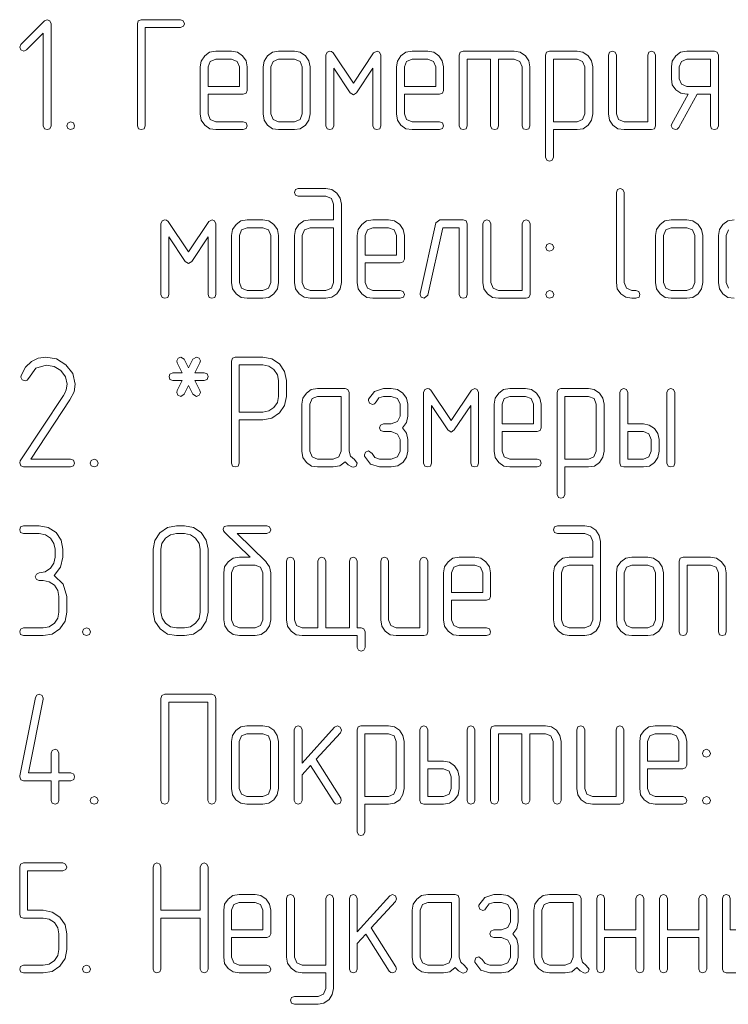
# Model space of a CAD drawing. Extents: x 0 to 420, y 0 to 297.
# Tile 8 of 15: x 230 to 263, y 65 to 110. Entities that reach past the tile are written whole.
import ezdxf

# ---------------------------------------------------------------- set-up
doc = ezdxf.new("R2010")
doc.units = 0

msp = doc.modelspace()

# ---------------------------------------------------------------- linework, layer by layer
at = {"color": 7, "lineweight": 13}
for points in [[(231.784, 105.117), (231.784, 109.759), (231.732, 109.89), (231.601, 109.934), (231.484, 109.883), (230.417, 108.816), (230.358, 108.692), (230.417, 108.567), (230.541, 108.509), (230.665, 108.567), (231.425, 109.335), (231.425, 105.117), (231.484, 104.985), (231.608, 104.942), (231.732, 104.985)], [(237.668, 109.583), (237.807, 109.642), (237.851, 109.759), (237.8, 109.883), (237.668, 109.942), (235.885, 109.942), (235.753, 109.89), (235.709, 109.759), (235.709, 105.117), (235.76, 104.985), (235.885, 104.942), (236.016, 104.985), (236.067, 105.117), (236.067, 109.583)], [(238.925, 106.55), (240.526, 106.55), (240.658, 106.594), (240.709, 106.725), (240.709, 107.8), (240.651, 108.07), (240.497, 108.304), (240.263, 108.458), (239.993, 108.509), (239.276, 108.509), (238.991, 108.458), (238.772, 108.297), (238.611, 108.063), (238.567, 107.8), (238.567, 105.658), (238.611, 105.373), (238.772, 105.146), (238.999, 104.985), (239.276, 104.942), (240.526, 104.942), (240.665, 105), (240.709, 105.117), (240.658, 105.249), (240.526, 105.3), (239.276, 105.3), (239.028, 105.402), (238.925, 105.658)], [(243.567, 105.658), (243.567, 107.8), (243.509, 108.07), (243.355, 108.304), (243.121, 108.458), (242.851, 108.509), (242.135, 108.509), (241.849, 108.458), (241.63, 108.297), (241.469, 108.063), (241.425, 107.8), (241.425, 105.658), (241.469, 105.373), (241.63, 105.146), (241.857, 104.985), (242.135, 104.942), (242.851, 104.942), (243.121, 104.985), (243.355, 105.146), (243.509, 105.373)], [(246.784, 105.117), (246.784, 108.333), (246.725, 108.465), (246.608, 108.516), (246.455, 108.436), (245.534, 107.054), (244.613, 108.436), (244.539, 108.494), (244.466, 108.516), (244.335, 108.458), (244.284, 108.333), (244.284, 105.117), (244.335, 104.985), (244.459, 104.942), (244.591, 104.985), (244.642, 105.117), (244.642, 107.741), (245.38, 106.623), (245.534, 106.52), (245.68, 106.623), (246.425, 107.741), (246.425, 105.117), (246.477, 104.985), (246.601, 104.942), (246.732, 104.985)], [(247.851, 106.55), (249.452, 106.55), (249.583, 106.594), (249.635, 106.725), (249.635, 107.8), (249.576, 108.07), (249.423, 108.304), (249.189, 108.458), (248.918, 108.509), (248.202, 108.509), (247.917, 108.458), (247.697, 108.297), (247.537, 108.063), (247.493, 107.8), (247.493, 105.658), (247.537, 105.373), (247.697, 105.146), (247.924, 104.985), (248.202, 104.942), (249.452, 104.942), (249.591, 105), (249.635, 105.117), (249.583, 105.249), (249.452, 105.3), (248.202, 105.3), (247.953, 105.402), (247.851, 105.658)], [(251.776, 108.151), (251.776, 105.117), (251.827, 104.985), (251.959, 104.942), (252.083, 104.985), (252.135, 105.117), (252.135, 108.151), (252.851, 108.151), (253.099, 108.048), (253.202, 107.8), (253.202, 105.117), (253.26, 104.985), (253.385, 104.942), (253.509, 104.985), (253.56, 105.117), (253.56, 107.8), (253.509, 108.07), (253.355, 108.304), (253.121, 108.458), (252.851, 108.509), (250.526, 108.509), (250.395, 108.465), (250.351, 108.333), (250.351, 105.117), (250.402, 104.985), (250.526, 104.942), (250.658, 104.985), (250.709, 105.117), (250.709, 108.151)], [(254.635, 104.942), (255.709, 104.942), (255.98, 104.985), (256.213, 105.146), (256.36, 105.38), (256.418, 105.658), (256.418, 107.8), (256.36, 108.07), (256.206, 108.304), (255.972, 108.458), (255.709, 108.509), (254.452, 108.509), (254.32, 108.465), (254.276, 108.333), (254.276, 103.692), (254.335, 103.56), (254.452, 103.516), (254.576, 103.56), (254.635, 103.692)], [(259.276, 105.117), (259.276, 108.333), (259.218, 108.465), (259.094, 108.509), (258.977, 108.458), (258.918, 108.333), (258.918, 105.3), (257.844, 105.3), (257.595, 105.402), (257.493, 105.658), (257.493, 108.333), (257.434, 108.465), (257.31, 108.509), (257.186, 108.458), (257.134, 108.333), (257.134, 105.658), (257.178, 105.373), (257.339, 105.146), (257.566, 104.985), (257.844, 104.942), (259.094, 104.942), (259.225, 104.985)], [(262.134, 105.117), (262.134, 108.333), (262.083, 108.465), (261.952, 108.509), (260.702, 108.509), (260.417, 108.458), (260.197, 108.297), (260.037, 108.063), (259.993, 107.8), (259.993, 107.259), (260.037, 106.981), (260.197, 106.754), (260.424, 106.594), (260.702, 106.55), (260.76, 106.55), (260.015, 105.205), (259.985, 105.117), (260.044, 104.993), (260.175, 104.942), (260.263, 104.963), (260.329, 105.037), (261.162, 106.55), (261.776, 106.55), (261.776, 105.117), (261.827, 104.985), (261.952, 104.942), (262.083, 104.985)], [(238.925, 106.908), (238.925, 107.8), (239.028, 108.048), (239.276, 108.151), (239.993, 108.151), (240.249, 108.048), (240.351, 107.8), (240.351, 106.908)], [(243.209, 105.658), (243.107, 105.402), (242.851, 105.3), (242.135, 105.3), (241.886, 105.402), (241.784, 105.658), (241.784, 107.8), (241.886, 108.048), (242.135, 108.151), (242.851, 108.151), (243.107, 108.048), (243.209, 107.8)], [(247.851, 106.908), (247.851, 107.8), (247.953, 108.048), (248.202, 108.151), (248.918, 108.151), (249.174, 108.048), (249.276, 107.8), (249.276, 106.908)], [(254.635, 105.292), (254.635, 108.151), (255.709, 108.151), (255.958, 108.048), (256.06, 107.8), (256.06, 105.658), (255.95, 105.402), (255.709, 105.292)], [(261.776, 106.908), (260.702, 106.908), (260.453, 107.01), (260.351, 107.259), (260.351, 107.8), (260.453, 108.048), (260.702, 108.151), (261.776, 108.151)], [(232.675, 105.3), (232.544, 105.241), (232.5, 105.117), (232.544, 104.993), (232.675, 104.942), (232.814, 105), (232.858, 105.117), (232.807, 105.249)], [(244.635, 100.841), (243.567, 100.841), (243.282, 100.789), (243.056, 100.636), (242.895, 100.402), (242.851, 100.132), (242.851, 97.99), (242.902, 97.712), (243.063, 97.485), (243.289, 97.325), (243.567, 97.273), (244.276, 97.273), (244.554, 97.325), (244.788, 97.485), (244.934, 97.712), (244.993, 97.99), (244.993, 101.557), (244.934, 101.827), (244.781, 102.061), (244.547, 102.215), (244.276, 102.273), (243.026, 102.273), (242.895, 102.215), (242.851, 102.091), (242.895, 101.966), (243.026, 101.915), (244.276, 101.915), (244.532, 101.813), (244.635, 101.557)], [(258.384, 97.273), (258.523, 97.332), (258.567, 97.449), (258.516, 97.58), (258.384, 97.632), (258.202, 97.632), (257.953, 97.734), (257.851, 97.99), (257.851, 102.091), (257.792, 102.222), (257.668, 102.273), (257.544, 102.222), (257.493, 102.091), (257.493, 97.99), (257.537, 97.712), (257.697, 97.485), (257.924, 97.325), (258.202, 97.273)], [(239.284, 97.449), (239.284, 100.665), (239.225, 100.797), (239.108, 100.848), (238.955, 100.768), (238.034, 99.386), (237.113, 100.768), (237.039, 100.826), (236.966, 100.848), (236.835, 100.789), (236.784, 100.665), (236.784, 97.449), (236.835, 97.317), (236.959, 97.273), (237.091, 97.317), (237.142, 97.449), (237.142, 100.073), (237.88, 98.955), (238.034, 98.852), (238.18, 98.955), (238.925, 100.073), (238.925, 97.449), (238.977, 97.317), (239.101, 97.273), (239.232, 97.317)], [(242.135, 97.99), (242.135, 100.132), (242.076, 100.402), (241.923, 100.636), (241.689, 100.789), (241.418, 100.841), (240.702, 100.841), (240.417, 100.789), (240.197, 100.629), (240.037, 100.395), (239.993, 100.132), (239.993, 97.99), (240.037, 97.705), (240.197, 97.478), (240.424, 97.317), (240.702, 97.273), (241.418, 97.273), (241.689, 97.317), (241.923, 97.478), (242.076, 97.705)], [(246.067, 98.882), (247.668, 98.882), (247.8, 98.925), (247.851, 99.057), (247.851, 100.132), (247.792, 100.402), (247.639, 100.636), (247.405, 100.789), (247.135, 100.841), (246.418, 100.841), (246.133, 100.789), (245.914, 100.629), (245.753, 100.395), (245.709, 100.132), (245.709, 97.99), (245.753, 97.705), (245.914, 97.478), (246.14, 97.317), (246.418, 97.273), (247.668, 97.273), (247.807, 97.332), (247.851, 97.449), (247.8, 97.58), (247.668, 97.632), (246.418, 97.632), (246.17, 97.734), (246.067, 97.99)], [(250.709, 97.449), (250.709, 100.665), (250.658, 100.797), (250.526, 100.841), (249.459, 100.841), (249.284, 100.702), (248.567, 97.493), (248.567, 97.449), (248.618, 97.325), (248.75, 97.273), (248.918, 97.412), (249.598, 100.482), (250.351, 100.482), (250.351, 97.449), (250.402, 97.317), (250.526, 97.273), (250.658, 97.317)], [(253.567, 97.449), (253.567, 100.665), (253.509, 100.797), (253.385, 100.841), (253.268, 100.789), (253.209, 100.665), (253.209, 97.632), (252.135, 97.632), (251.886, 97.734), (251.784, 97.99), (251.784, 100.665), (251.725, 100.797), (251.601, 100.841), (251.477, 100.789), (251.425, 100.665), (251.425, 97.99), (251.469, 97.705), (251.63, 97.478), (251.857, 97.317), (252.135, 97.273), (253.385, 97.273), (253.516, 97.317)], [(261.418, 97.99), (261.418, 100.132), (261.36, 100.402), (261.206, 100.636), (260.972, 100.789), (260.702, 100.841), (259.985, 100.841), (259.7, 100.789), (259.481, 100.629), (259.32, 100.395), (259.276, 100.132), (259.276, 97.99), (259.32, 97.705), (259.481, 97.478), (259.708, 97.317), (259.985, 97.273), (260.702, 97.273), (260.972, 97.317), (261.206, 97.478), (261.36, 97.705)], [(241.776, 97.99), (241.674, 97.734), (241.418, 97.632), (240.702, 97.632), (240.453, 97.734), (240.351, 97.99), (240.351, 100.132), (240.453, 100.38), (240.702, 100.482), (241.418, 100.482), (241.674, 100.38), (241.776, 100.132)], [(244.635, 100.482), (244.635, 97.99), (244.532, 97.734), (244.276, 97.632), (243.567, 97.632), (243.311, 97.734), (243.209, 97.99), (243.209, 100.132), (243.311, 100.38), (243.567, 100.482)], [(246.067, 99.24), (246.067, 100.132), (246.17, 100.38), (246.418, 100.482), (247.135, 100.482), (247.39, 100.38), (247.493, 100.132), (247.493, 99.24)], [(261.06, 97.99), (260.958, 97.734), (260.702, 97.632), (259.985, 97.632), (259.737, 97.734), (259.634, 97.99), (259.634, 100.132), (259.737, 100.38), (259.985, 100.482), (260.702, 100.482), (260.958, 100.38), (261.06, 100.132)], [(254.459, 99.773), (254.327, 99.715), (254.284, 99.591), (254.327, 99.466), (254.459, 99.415), (254.598, 99.474), (254.642, 99.591), (254.591, 99.715)], [(254.459, 97.632), (254.327, 97.573), (254.284, 97.449), (254.327, 97.325), (254.459, 97.273), (254.598, 97.332), (254.642, 97.449), (254.591, 97.58)], [(232.668, 89.605), (232.807, 89.664), (232.851, 89.781), (232.8, 89.912), (232.668, 89.963), (230.87, 89.963), (232.646, 92.654), (232.829, 93.026), (232.887, 93.377), (232.778, 93.852), (232.463, 94.254), (232.025, 94.518), (231.55, 94.605), (231.199, 94.554), (230.899, 94.408), (230.621, 94.137), (230.431, 93.757), (230.417, 93.692), (230.475, 93.567), (230.607, 93.516), (230.702, 93.553), (230.76, 93.633), (231.089, 94.101), (231.564, 94.24), (231.923, 94.174), (232.222, 93.991), (232.442, 93.706), (232.515, 93.377), (232.471, 93.114), (232.42, 92.99), (232.346, 92.851), (230.387, 89.883), (230.358, 89.795), (230.409, 89.664), (230.534, 89.605)], [(238.326, 93.889), (238.553, 94.342), (238.575, 94.43), (238.523, 94.554), (238.392, 94.605), (238.238, 94.503), (238.041, 94.108), (237.844, 94.503), (237.683, 94.605), (237.558, 94.547), (237.5, 94.43), (237.522, 94.342), (237.749, 93.889), (237.325, 93.889), (237.193, 93.83), (237.149, 93.713), (237.193, 93.582), (237.325, 93.531), (237.749, 93.531), (237.522, 93.077), (237.5, 92.99), (237.551, 92.865), (237.683, 92.814), (237.844, 92.917), (238.041, 93.311), (238.238, 92.917), (238.392, 92.814), (238.523, 92.865), (238.575, 92.99), (238.553, 93.077), (238.326, 93.531), (238.75, 93.531), (238.889, 93.589), (238.933, 93.713), (238.882, 93.838), (238.75, 93.889)], [(240.344, 91.747), (241.411, 91.747), (241.82, 91.827), (242.171, 92.061), (242.405, 92.405), (242.485, 92.814), (242.485, 93.531), (242.405, 93.94), (242.171, 94.291), (241.82, 94.525), (241.411, 94.605), (240.161, 94.605), (240.029, 94.554), (239.985, 94.423), (239.985, 89.781), (240.037, 89.649), (240.161, 89.605), (240.292, 89.649), (240.344, 89.781)], [(240.344, 92.105), (240.344, 94.247), (241.411, 94.247), (241.681, 94.189), (241.915, 94.035), (242.076, 93.801), (242.127, 93.531), (242.127, 92.814), (242.076, 92.537), (241.915, 92.31), (241.681, 92.156), (241.411, 92.105)], [(245.577, 89.949), (245.402, 90.095), (245.336, 90.322), (245.336, 92.997), (245.285, 93.129), (245.154, 93.173), (243.904, 93.173), (243.618, 93.121), (243.399, 92.961), (243.238, 92.727), (243.194, 92.463), (243.194, 90.322), (243.238, 90.037), (243.399, 89.81), (243.626, 89.649), (243.904, 89.605), (244.62, 89.605), (244.912, 89.664), (245.154, 89.846), (245.3, 89.708), (245.468, 89.605), (245.534, 89.598), (245.658, 89.649), (245.709, 89.781)], [(247.77, 91.389), (247.953, 91.623), (248.012, 91.923), (248.012, 92.463), (247.953, 92.727), (247.785, 92.961), (247.544, 93.121), (247.259, 93.173), (246.908, 93.173), (246.491, 93.041), (246.228, 92.683), (246.221, 92.624), (246.272, 92.5), (246.404, 92.449), (246.499, 92.478), (246.564, 92.573), (246.696, 92.749), (246.908, 92.814), (247.259, 92.814), (247.537, 92.712), (247.661, 92.463), (247.661, 91.923), (247.537, 91.674), (247.259, 91.572), (246.908, 91.572), (246.769, 91.506), (246.725, 91.389), (246.769, 91.265), (246.908, 91.213), (247.259, 91.213), (247.537, 91.104), (247.661, 90.855), (247.661, 90.322), (247.537, 90.066), (247.259, 89.963), (246.725, 89.963), (246.513, 90.029), (246.382, 90.212), (246.221, 90.336), (246.089, 90.285), (246.038, 90.161), (246.045, 90.095), (246.308, 89.737), (246.725, 89.605), (247.259, 89.605), (247.551, 89.664), (247.792, 89.817), (247.953, 90.044), (248.012, 90.322), (248.012, 90.855), (247.946, 91.148)], [(251.228, 89.781), (251.228, 92.997), (251.17, 93.129), (251.053, 93.18), (250.899, 93.099), (249.978, 91.718), (249.057, 93.099), (248.984, 93.158), (248.911, 93.18), (248.779, 93.121), (248.728, 92.997), (248.728, 89.781), (248.779, 89.649), (248.904, 89.605), (249.035, 89.649), (249.086, 89.781), (249.086, 92.405), (249.825, 91.287), (249.978, 91.184), (250.124, 91.287), (250.87, 92.405), (250.87, 89.781), (250.921, 89.649), (251.045, 89.605), (251.177, 89.649)], [(252.295, 91.213), (253.896, 91.213), (254.028, 91.257), (254.079, 91.389), (254.079, 92.463), (254.02, 92.734), (253.867, 92.968), (253.633, 93.121), (253.363, 93.173), (252.646, 93.173), (252.361, 93.121), (252.142, 92.961), (251.981, 92.727), (251.937, 92.463), (251.937, 90.322), (251.981, 90.037), (252.142, 89.81), (252.368, 89.649), (252.646, 89.605), (253.896, 89.605), (254.035, 89.664), (254.079, 89.781), (254.028, 89.912), (253.896, 89.963), (252.646, 89.963), (252.398, 90.066), (252.295, 90.322)], [(255.154, 89.605), (256.228, 89.605), (256.499, 89.649), (256.732, 89.81), (256.879, 90.044), (256.937, 90.322), (256.937, 92.463), (256.879, 92.734), (256.725, 92.968), (256.491, 93.121), (256.228, 93.173), (254.971, 93.173), (254.839, 93.129), (254.795, 92.997), (254.795, 88.355), (254.854, 88.224), (254.971, 88.18), (255.095, 88.224), (255.154, 88.355)], [(258.012, 91.572), (258.012, 92.997), (257.953, 93.129), (257.829, 93.173), (257.705, 93.121), (257.654, 92.997), (257.654, 89.781), (257.697, 89.649), (257.829, 89.605), (258.721, 89.605), (258.999, 89.649), (259.232, 89.81), (259.386, 90.037), (259.437, 90.322), (259.437, 90.855), (259.379, 91.133), (259.225, 91.36), (258.991, 91.513), (258.721, 91.572)], [(260.154, 89.781), (260.154, 92.997), (260.095, 93.129), (259.971, 93.173), (259.846, 93.121), (259.795, 92.997), (259.795, 89.781), (259.846, 89.649), (259.971, 89.605), (260.102, 89.649)], [(244.978, 90.322), (244.876, 90.066), (244.62, 89.963), (243.904, 89.963), (243.655, 90.066), (243.553, 90.322), (243.553, 92.463), (243.655, 92.712), (243.904, 92.814), (244.978, 92.814)], [(252.295, 91.572), (252.295, 92.463), (252.398, 92.712), (252.646, 92.814), (253.363, 92.814), (253.618, 92.712), (253.721, 92.463), (253.721, 91.572)], [(255.154, 89.956), (255.154, 92.814), (256.228, 92.814), (256.477, 92.712), (256.579, 92.463), (256.579, 90.322), (256.469, 90.066), (256.228, 89.956)], [(258.012, 91.213), (258.721, 91.213), (258.977, 91.111), (259.079, 90.855), (259.079, 90.322), (258.977, 90.066), (258.721, 89.963), (258.012, 89.963)], [(233.743, 89.963), (233.611, 89.905), (233.567, 89.781), (233.611, 89.656), (233.743, 89.605), (233.882, 89.664), (233.925, 89.781), (233.874, 89.912)], [(231.923, 84.671), (232.215, 85.044), (232.317, 85.504), (232.317, 85.863), (232.237, 86.272), (232.01, 86.623), (231.659, 86.857), (231.25, 86.937), (230.534, 86.937), (230.402, 86.879), (230.358, 86.754), (230.402, 86.63), (230.534, 86.579), (231.25, 86.579), (231.528, 86.52), (231.754, 86.367), (231.908, 86.133), (231.966, 85.863), (231.966, 85.504), (231.908, 85.227), (231.754, 85), (231.52, 84.839), (231.25, 84.795), (231.118, 84.737), (231.067, 84.613), (231.118, 84.488), (231.25, 84.437), (231.425, 84.437), (231.703, 84.379), (231.937, 84.225), (232.091, 83.991), (232.142, 83.721), (232.142, 83.004), (232.091, 82.727), (231.937, 82.5), (231.703, 82.339), (231.425, 82.295), (230.534, 82.295), (230.402, 82.237), (230.358, 82.113), (230.402, 81.988), (230.534, 81.937), (231.425, 81.937), (231.835, 82.01), (232.186, 82.251), (232.42, 82.595), (232.5, 83.004), (232.5, 83.721), (232.332, 84.284)], [(238.925, 83.004), (238.925, 85.863), (238.845, 86.272), (238.611, 86.623), (238.26, 86.857), (237.851, 86.937), (237.493, 86.937), (237.076, 86.849), (236.732, 86.615), (236.499, 86.265), (236.425, 85.863), (236.425, 83.004), (236.499, 82.595), (236.74, 82.251), (237.083, 82.01), (237.493, 81.937), (237.851, 81.937), (238.26, 82.01), (238.611, 82.251), (238.845, 82.595)], [(241.564, 85.3), (240.249, 86.579), (241.594, 86.579), (241.732, 86.637), (241.776, 86.754), (241.725, 86.879), (241.594, 86.937), (239.81, 86.937), (239.664, 86.893), (239.605, 86.784), (239.627, 86.703), (239.686, 86.63), (240.833, 85.504), (240.351, 85.504), (240.066, 85.453), (239.839, 85.3), (239.678, 85.066), (239.635, 84.795), (239.635, 82.654), (239.686, 82.376), (239.846, 82.149), (240.073, 81.988), (240.351, 81.937), (241.06, 81.937), (241.338, 81.988), (241.572, 82.149), (241.718, 82.376), (241.776, 82.654), (241.776, 84.795), (241.725, 85.058), (241.572, 85.285), (241.564, 85.292)], [(256.418, 85.504), (255.351, 85.504), (255.066, 85.453), (254.839, 85.3), (254.678, 85.066), (254.635, 84.795), (254.635, 82.654), (254.686, 82.376), (254.846, 82.149), (255.073, 81.988), (255.351, 81.937), (256.06, 81.937), (256.338, 81.988), (256.572, 82.149), (256.718, 82.376), (256.776, 82.654), (256.776, 86.221), (256.718, 86.491), (256.564, 86.725), (256.33, 86.879), (256.06, 86.937), (254.81, 86.937), (254.678, 86.879), (254.635, 86.754), (254.678, 86.63), (254.81, 86.579), (256.06, 86.579), (256.316, 86.477), (256.418, 86.221)], [(238.567, 83.004), (238.516, 82.719), (238.355, 82.5), (238.121, 82.339), (237.851, 82.295), (237.493, 82.295), (237.222, 82.339), (236.996, 82.5), (236.835, 82.727), (236.784, 83.004), (236.784, 85.863), (236.827, 86.133), (236.988, 86.367), (237.215, 86.52), (237.493, 86.579), (237.851, 86.579), (238.121, 86.52), (238.355, 86.367), (238.516, 86.133), (238.567, 85.863)], [(243.918, 82.295), (243.202, 82.295), (242.953, 82.398), (242.851, 82.654), (242.851, 85.329), (242.792, 85.461), (242.668, 85.512), (242.544, 85.461), (242.493, 85.329), (242.493, 82.654), (242.537, 82.368), (242.697, 82.142), (242.924, 81.981), (243.202, 81.937), (245.709, 81.937), (245.709, 81.404), (245.768, 81.272), (245.885, 81.228), (246.009, 81.272), (246.067, 81.404), (246.067, 82.113), (246.016, 82.244), (245.885, 82.295), (245.709, 82.295), (245.709, 85.329), (245.651, 85.461), (245.526, 85.512), (245.409, 85.461), (245.351, 85.329), (245.351, 82.295), (244.276, 82.295), (244.276, 85.329), (244.218, 85.461), (244.101, 85.512), (243.977, 85.461), (243.918, 85.329)], [(248.918, 82.113), (248.918, 85.329), (248.86, 85.461), (248.735, 85.504), (248.618, 85.453), (248.56, 85.329), (248.56, 82.295), (247.485, 82.295), (247.237, 82.398), (247.135, 82.654), (247.135, 85.329), (247.076, 85.461), (246.952, 85.504), (246.827, 85.453), (246.776, 85.329), (246.776, 82.654), (246.82, 82.368), (246.981, 82.142), (247.208, 81.981), (247.485, 81.937), (248.735, 81.937), (248.867, 81.981)], [(249.993, 83.545), (251.594, 83.545), (251.725, 83.589), (251.776, 83.721), (251.776, 84.795), (251.718, 85.066), (251.564, 85.3), (251.33, 85.453), (251.06, 85.504), (250.344, 85.504), (250.058, 85.453), (249.839, 85.292), (249.678, 85.058), (249.635, 84.795), (249.635, 82.654), (249.678, 82.368), (249.839, 82.142), (250.066, 81.981), (250.344, 81.937), (251.594, 81.937), (251.732, 81.996), (251.776, 82.113), (251.725, 82.244), (251.594, 82.295), (250.344, 82.295), (250.095, 82.398), (249.993, 82.654)], [(259.634, 82.654), (259.634, 84.795), (259.576, 85.066), (259.423, 85.3), (259.189, 85.453), (258.918, 85.504), (258.202, 85.504), (257.917, 85.453), (257.697, 85.292), (257.537, 85.058), (257.493, 84.795), (257.493, 82.654), (257.537, 82.368), (257.697, 82.142), (257.924, 81.981), (258.202, 81.937), (258.918, 81.937), (259.189, 81.981), (259.423, 82.142), (259.576, 82.368)], [(262.493, 82.113), (262.493, 84.795), (262.434, 85.066), (262.281, 85.3), (262.047, 85.453), (261.776, 85.504), (260.526, 85.504), (260.395, 85.461), (260.351, 85.329), (260.351, 82.113), (260.402, 81.981), (260.526, 81.937), (260.658, 81.981), (260.709, 82.113), (260.709, 85.146), (261.776, 85.146), (262.032, 85.044), (262.134, 84.795), (262.134, 82.113), (262.186, 81.981), (262.31, 81.937), (262.442, 81.981)], [(241.418, 82.654), (241.316, 82.398), (241.06, 82.295), (240.351, 82.295), (240.095, 82.398), (239.993, 82.654), (239.993, 84.795), (240.095, 85.044), (240.351, 85.146), (241.06, 85.146), (241.316, 85.044), (241.418, 84.795)], [(249.993, 83.904), (249.993, 84.795), (250.095, 85.044), (250.344, 85.146), (251.06, 85.146), (251.316, 85.044), (251.418, 84.795), (251.418, 83.904)], [(256.418, 85.146), (256.418, 82.654), (256.316, 82.398), (256.06, 82.295), (255.351, 82.295), (255.095, 82.398), (254.993, 82.654), (254.993, 84.795), (255.095, 85.044), (255.351, 85.146)], [(259.276, 82.654), (259.174, 82.398), (258.918, 82.295), (258.202, 82.295), (257.953, 82.398), (257.851, 82.654), (257.851, 84.795), (257.953, 85.044), (258.202, 85.146), (258.918, 85.146), (259.174, 85.044), (259.276, 84.795)], [(233.392, 82.295), (233.26, 82.237), (233.216, 82.113), (233.26, 81.988), (233.392, 81.937), (233.531, 81.996), (233.575, 82.113), (233.523, 82.244)], [(232.142, 75.694), (232.142, 76.594), (232.083, 76.725), (231.966, 76.769), (231.842, 76.718), (231.784, 76.594), (231.784, 75.694), (230.753, 75.694), (231.425, 79.05), (231.425, 79.094), (231.374, 79.218), (231.243, 79.269), (231.133, 79.232), (231.075, 79.123), (230.358, 75.556), (230.358, 75.512), (230.409, 75.387), (230.534, 75.336), (231.784, 75.336), (231.784, 74.444), (231.835, 74.313), (231.966, 74.269), (232.091, 74.313), (232.142, 74.444), (232.142, 75.336), (232.683, 75.336), (232.814, 75.395), (232.858, 75.519), (232.814, 75.643), (232.683, 75.694)], [(239.276, 74.444), (239.276, 79.086), (239.232, 79.218), (239.101, 79.269), (236.952, 79.269), (236.82, 79.218), (236.776, 79.086), (236.776, 74.444), (236.827, 74.313), (236.952, 74.269), (237.083, 74.313), (237.135, 74.444), (237.135, 78.911), (238.918, 78.911), (238.918, 74.444), (238.977, 74.313), (239.101, 74.269), (239.225, 74.313)], [(242.127, 74.985), (242.127, 77.127), (242.069, 77.398), (241.915, 77.632), (241.681, 77.785), (241.411, 77.836), (240.694, 77.836), (240.409, 77.785), (240.19, 77.624), (240.029, 77.39), (239.985, 77.127), (239.985, 74.985), (240.029, 74.7), (240.19, 74.474), (240.417, 74.313), (240.694, 74.269), (241.411, 74.269), (241.681, 74.313), (241.915, 74.474), (242.069, 74.7)], [(241.769, 74.985), (241.667, 74.73), (241.411, 74.627), (240.694, 74.627), (240.446, 74.73), (240.344, 74.985), (240.344, 77.127), (240.446, 77.376), (240.694, 77.478), (241.411, 77.478), (241.667, 77.376), (241.769, 77.127)], [(243.838, 76.316), (244.942, 77.522), (244.993, 77.646), (244.934, 77.77), (244.81, 77.829), (244.678, 77.77), (243.202, 76.14), (243.202, 77.661), (243.143, 77.792), (243.026, 77.836), (242.902, 77.785), (242.844, 77.661), (242.844, 74.444), (242.902, 74.313), (243.026, 74.269), (243.151, 74.313), (243.202, 74.444), (243.202, 75.607), (243.589, 76.038), (244.656, 74.349), (244.722, 74.284), (244.803, 74.269), (244.927, 74.32), (244.985, 74.444), (244.956, 74.547)], [(246.06, 74.269), (247.135, 74.269), (247.405, 74.313), (247.639, 74.474), (247.785, 74.708), (247.844, 74.985), (247.844, 77.127), (247.785, 77.398), (247.632, 77.632), (247.398, 77.785), (247.135, 77.836), (245.877, 77.836), (245.746, 77.792), (245.702, 77.661), (245.702, 73.019), (245.76, 72.887), (245.877, 72.844), (246.001, 72.887), (246.06, 73.019)], [(246.06, 74.62), (246.06, 77.478), (247.135, 77.478), (247.383, 77.376), (247.485, 77.127), (247.485, 74.985), (247.376, 74.73), (247.135, 74.62)], [(248.918, 76.235), (248.918, 77.661), (248.86, 77.792), (248.735, 77.836), (248.611, 77.785), (248.56, 77.661), (248.56, 74.444), (248.604, 74.313), (248.735, 74.269), (249.627, 74.269), (249.905, 74.313), (250.139, 74.474), (250.292, 74.7), (250.344, 74.985), (250.344, 75.519), (250.285, 75.797), (250.132, 76.023), (249.898, 76.177), (249.627, 76.235)], [(251.06, 74.444), (251.06, 77.661), (251.001, 77.792), (250.877, 77.836), (250.753, 77.785), (250.702, 77.661), (250.702, 74.444), (250.753, 74.313), (250.877, 74.269), (251.009, 74.313)], [(253.194, 77.478), (253.194, 74.444), (253.246, 74.313), (253.377, 74.269), (253.501, 74.313), (253.553, 74.444), (253.553, 77.478), (254.269, 77.478), (254.518, 77.376), (254.62, 77.127), (254.62, 74.444), (254.678, 74.313), (254.803, 74.269), (254.927, 74.313), (254.978, 74.444), (254.978, 77.127), (254.927, 77.398), (254.773, 77.632), (254.539, 77.785), (254.269, 77.836), (251.944, 77.836), (251.813, 77.792), (251.769, 77.661), (251.769, 74.444), (251.82, 74.313), (251.944, 74.269), (252.076, 74.313), (252.127, 74.444), (252.127, 77.478)], [(257.836, 74.444), (257.836, 77.661), (257.778, 77.792), (257.654, 77.836), (257.537, 77.785), (257.478, 77.661), (257.478, 74.627), (256.404, 74.627), (256.155, 74.73), (256.053, 74.985), (256.053, 77.661), (255.994, 77.792), (255.87, 77.836), (255.746, 77.785), (255.694, 77.661), (255.694, 74.985), (255.738, 74.7), (255.899, 74.474), (256.126, 74.313), (256.404, 74.269), (257.654, 74.269), (257.785, 74.313)], [(258.911, 75.877), (260.512, 75.877), (260.643, 75.921), (260.694, 76.053), (260.694, 77.127), (260.636, 77.398), (260.482, 77.632), (260.249, 77.785), (259.978, 77.836), (259.262, 77.836), (258.977, 77.785), (258.757, 77.624), (258.596, 77.39), (258.553, 77.127), (258.553, 74.985), (258.596, 74.7), (258.757, 74.474), (258.984, 74.313), (259.262, 74.269), (260.512, 74.269), (260.651, 74.327), (260.694, 74.444), (260.643, 74.576), (260.512, 74.627), (259.262, 74.627), (259.013, 74.73), (258.911, 74.985)], [(258.911, 76.235), (258.911, 77.127), (259.013, 77.376), (259.262, 77.478), (259.978, 77.478), (260.234, 77.376), (260.336, 77.127), (260.336, 76.235)], [(261.586, 76.769), (261.455, 76.711), (261.411, 76.586), (261.455, 76.462), (261.586, 76.411), (261.725, 76.469), (261.769, 76.586), (261.718, 76.711)], [(248.918, 75.877), (249.627, 75.877), (249.883, 75.775), (249.985, 75.519), (249.985, 74.985), (249.883, 74.73), (249.627, 74.627), (248.918, 74.627)], [(233.743, 74.627), (233.611, 74.569), (233.567, 74.444), (233.611, 74.32), (233.743, 74.269), (233.882, 74.327), (233.925, 74.444), (233.874, 74.576)], [(261.586, 74.627), (261.455, 74.569), (261.411, 74.444), (261.455, 74.32), (261.586, 74.269), (261.725, 74.327), (261.769, 74.444), (261.718, 74.576)], [(232.5, 67.668), (232.5, 68.384), (232.42, 68.794), (232.186, 69.137), (231.835, 69.371), (231.433, 69.452), (230.716, 69.452), (230.716, 71.243), (232.317, 71.243), (232.456, 71.301), (232.5, 71.418), (232.449, 71.542), (232.317, 71.601), (230.534, 71.601), (230.402, 71.55), (230.358, 71.418), (230.358, 69.276), (230.402, 69.137), (230.534, 69.094), (231.433, 69.094), (231.703, 69.042), (231.937, 68.889), (232.091, 68.655), (232.142, 68.384), (232.142, 67.668), (232.091, 67.39), (231.937, 67.164), (231.703, 67.003), (231.433, 66.959), (230.534, 66.959), (230.402, 66.901), (230.358, 66.776), (230.402, 66.652), (230.534, 66.601), (231.433, 66.601), (231.835, 66.674), (232.186, 66.915), (232.42, 67.259)], [(238.567, 69.452), (236.784, 69.452), (236.784, 71.418), (236.725, 71.55), (236.601, 71.601), (236.477, 71.55), (236.425, 71.418), (236.425, 66.776), (236.477, 66.645), (236.601, 66.601), (236.732, 66.645), (236.784, 66.776), (236.784, 69.094), (238.567, 69.094), (238.567, 66.776), (238.626, 66.645), (238.75, 66.601), (238.874, 66.645), (238.925, 66.776), (238.925, 71.418), (238.867, 71.55), (238.75, 71.601), (238.626, 71.55), (238.567, 71.418)], [(239.993, 68.209), (241.594, 68.209), (241.725, 68.253), (241.776, 68.384), (241.776, 69.459), (241.718, 69.73), (241.564, 69.963), (241.33, 70.117), (241.06, 70.168), (240.344, 70.168), (240.058, 70.117), (239.839, 69.956), (239.678, 69.722), (239.635, 69.459), (239.635, 67.317), (239.678, 67.032), (239.839, 66.806), (240.066, 66.645), (240.344, 66.601), (241.594, 66.601), (241.732, 66.659), (241.776, 66.776), (241.725, 66.908), (241.594, 66.959), (240.344, 66.959), (240.095, 67.061), (239.993, 67.317)], [(244.276, 66.601), (244.276, 65.892), (244.174, 65.636), (243.925, 65.534), (242.851, 65.534), (242.712, 65.482), (242.668, 65.358), (242.719, 65.227), (242.851, 65.175), (243.925, 65.175), (244.196, 65.234), (244.43, 65.387), (244.576, 65.621), (244.635, 65.892), (244.635, 69.993), (244.576, 70.124), (244.452, 70.175), (244.335, 70.124), (244.276, 69.993), (244.276, 66.959), (243.209, 66.959), (242.961, 67.061), (242.851, 67.317), (242.851, 69.993), (242.792, 70.124), (242.668, 70.175), (242.544, 70.124), (242.493, 69.993), (242.493, 67.317), (242.544, 67.039), (242.705, 66.813), (242.931, 66.652), (243.209, 66.601)], [(246.345, 68.648), (247.449, 69.854), (247.5, 69.978), (247.442, 70.102), (247.317, 70.161), (247.186, 70.102), (245.709, 68.472), (245.709, 69.993), (245.651, 70.124), (245.534, 70.168), (245.409, 70.117), (245.351, 69.993), (245.351, 66.776), (245.409, 66.645), (245.534, 66.601), (245.658, 66.645), (245.709, 66.776), (245.709, 67.939), (246.096, 68.37), (247.164, 66.681), (247.23, 66.615), (247.31, 66.601), (247.434, 66.652), (247.493, 66.776), (247.463, 66.879)], [(250.592, 66.944), (250.417, 67.091), (250.351, 67.317), (250.351, 69.993), (250.3, 70.124), (250.168, 70.168), (248.918, 70.168), (248.633, 70.117), (248.414, 69.956), (248.253, 69.722), (248.209, 69.459), (248.209, 67.317), (248.253, 67.032), (248.414, 66.806), (248.64, 66.645), (248.918, 66.601), (249.635, 66.601), (249.927, 66.659), (250.168, 66.842), (250.314, 66.703), (250.482, 66.601), (250.548, 66.594), (250.673, 66.645), (250.724, 66.776)], [(252.785, 68.384), (252.968, 68.618), (253.026, 68.918), (253.026, 69.459), (252.968, 69.722), (252.8, 69.956), (252.558, 70.117), (252.273, 70.168), (251.923, 70.168), (251.506, 70.037), (251.243, 69.678), (251.235, 69.62), (251.287, 69.496), (251.418, 69.444), (251.513, 69.474), (251.579, 69.569), (251.711, 69.744), (251.923, 69.81), (252.273, 69.81), (252.551, 69.708), (252.675, 69.459), (252.675, 68.918), (252.551, 68.67), (252.273, 68.567), (251.923, 68.567), (251.784, 68.501), (251.74, 68.384), (251.784, 68.26), (251.923, 68.209), (252.273, 68.209), (252.551, 68.099), (252.675, 67.851), (252.675, 67.317), (252.551, 67.061), (252.273, 66.959), (251.74, 66.959), (251.528, 67.025), (251.396, 67.208), (251.235, 67.332), (251.104, 67.281), (251.053, 67.156), (251.06, 67.091), (251.323, 66.732), (251.74, 66.601), (252.273, 66.601), (252.566, 66.659), (252.807, 66.813), (252.968, 67.039), (253.026, 67.317), (253.026, 67.851), (252.961, 68.143)], [(256.126, 66.944), (255.95, 67.091), (255.885, 67.317), (255.885, 69.993), (255.833, 70.124), (255.702, 70.168), (254.452, 70.168), (254.167, 70.117), (253.947, 69.956), (253.787, 69.722), (253.743, 69.459), (253.743, 67.317), (253.787, 67.032), (253.947, 66.806), (254.174, 66.645), (254.452, 66.601), (255.168, 66.601), (255.461, 66.659), (255.702, 66.842), (255.848, 66.703), (256.016, 66.601), (256.082, 66.594), (256.206, 66.645), (256.257, 66.776)], [(258.384, 68.567), (256.959, 68.567), (256.959, 69.993), (256.901, 70.124), (256.776, 70.168), (256.652, 70.117), (256.601, 69.993), (256.601, 66.776), (256.652, 66.645), (256.776, 66.601), (256.908, 66.645), (256.959, 66.776), (256.959, 68.209), (258.384, 68.209), (258.384, 66.776), (258.436, 66.645), (258.56, 66.601), (258.692, 66.645), (258.743, 66.776), (258.743, 69.993), (258.684, 70.124), (258.56, 70.168), (258.443, 70.117), (258.384, 69.993)], [(261.243, 68.567), (259.817, 68.567), (259.817, 69.993), (259.759, 70.124), (259.634, 70.168), (259.51, 70.117), (259.459, 69.993), (259.459, 66.776), (259.51, 66.645), (259.634, 66.601), (259.766, 66.645), (259.817, 66.776), (259.817, 68.209), (261.243, 68.209), (261.243, 66.776), (261.294, 66.645), (261.418, 66.601), (261.55, 66.645), (261.601, 66.776), (261.601, 69.993), (261.542, 70.124), (261.418, 70.168), (261.301, 70.117), (261.243, 69.993)], [(262.675, 68.567), (262.675, 69.993), (262.617, 70.124), (262.493, 70.168), (262.368, 70.117), (262.317, 69.993), (262.317, 66.776), (262.361, 66.645), (262.493, 66.601), (263.384, 66.601), (263.662, 66.645), (263.896, 66.806), (264.05, 67.032), (264.101, 67.317), (264.101, 67.851), (264.042, 68.129), (263.889, 68.355), (263.655, 68.509), (263.384, 68.567)], [(239.993, 68.567), (239.993, 69.459), (240.095, 69.708), (240.344, 69.81), (241.06, 69.81), (241.316, 69.708), (241.418, 69.459), (241.418, 68.567)], [(249.993, 67.317), (249.89, 67.061), (249.635, 66.959), (248.918, 66.959), (248.67, 67.061), (248.567, 67.317), (248.567, 69.459), (248.67, 69.708), (248.918, 69.81), (249.993, 69.81)], [(255.526, 67.317), (255.424, 67.061), (255.168, 66.959), (254.452, 66.959), (254.203, 67.061), (254.101, 67.317), (254.101, 69.459), (254.203, 69.708), (254.452, 69.81), (255.526, 69.81)], [(233.392, 66.959), (233.26, 66.901), (233.216, 66.776), (233.26, 66.652), (233.392, 66.601), (233.531, 66.659), (233.575, 66.776), (233.523, 66.908)]]:
    msp.add_lwpolyline(points, close=True, dxfattribs=at)
for points in [[(262.844, 100.841), (262.558, 100.789), (262.339, 100.629), (262.178, 100.395), (262.134, 100.132), (262.134, 97.99), (262.178, 97.705), (262.339, 97.478), (262.566, 97.317), (262.844, 97.273)], [(262.595, 97.734), (262.493, 97.99), (262.493, 100.132), (262.595, 100.38)]]:
    msp.add_lwpolyline(points, dxfattribs=at)

doc.saveas('drawing.dxf')
